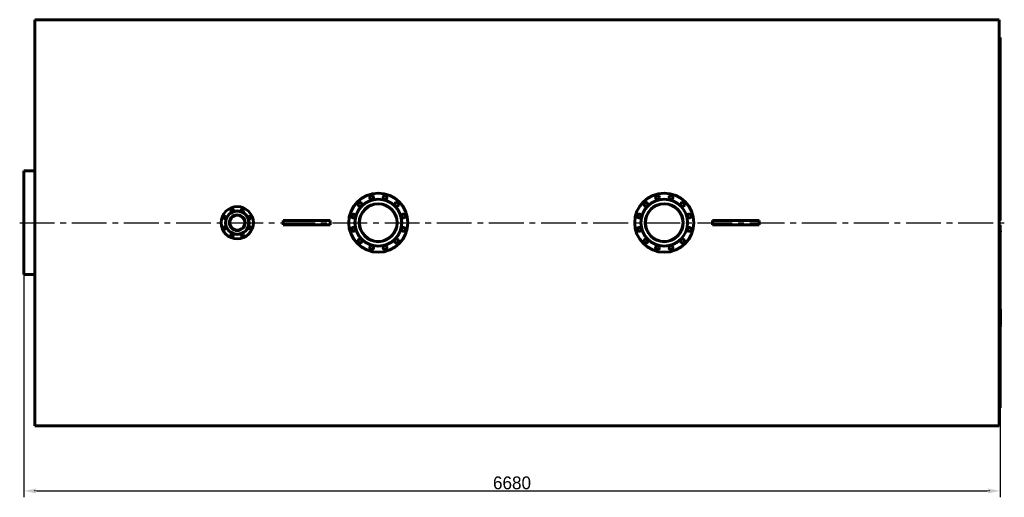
# Model space of a CAD drawing. Header units: millimetres. Extents: x 0 to 6046, y -168 to 841.
# Tile 6 of 6: x 5507 to 6046, y -150 to 111. Entities that reach past the tile are written whole.
import ezdxf

# ---------------------------------------------------------------- set-up
doc = ezdxf.new("R2010")
doc.units = ezdxf.units.MM
doc.linetypes.add('CENTER2_perea_scale0.999020', pattern=[28.547009, 19.031339, -3.17189, 3.17189, -3.17189])
doc.styles.add('TextStyle_1', font='T-FLEX Type A.TTF', dxfattribs={"height": 7})
doc.dimstyles.new('DIM_ST_1', dxfattribs={"dimtxt": 7, "dimasz": 7, "dimexe": 3.5, "dimexo": 0, "dimgap": 0.875, "dimtad": 1, "dimlfac": 12.5, "dimrnd": 0.01, "dimdsep": 46, "dimtxsty": 'TextStyle_1', "dimblk": 'Arrow_3_C7_Status', "dimcen": 0.09, "dimclrd": 7, "dimclre": 7, "dimclrt": 7, "dimazin": 0, "dimtfac": 1, "dimtdec": 0, "dimtmove": 0, "dimatfit": 0, "dimldrblk": 'NONE', "dimfxl": 1, "dimtvp": 1, "dimtolj": 1, "dimarcsym": 0})

# ---------------------------------------------------------------- blocks, each defined once
blk = doc.blocks.new('Arrow_3_C7_Status')
at = {"color": 7, "linetype": 'Continuous', "lineweight": 0}
blk.add_line((-1, 0), (-0.8, 0), dxfattribs=at)
at = {"color": 7}
blk.add_solid([(-1, -0.2), (0, 0), (-0.8, 0), (-1, 0.2)], dxfattribs=at)
blk = doc.blocks.new('*D14')
at = {"color": 7, "lineweight": -2}
for p, q in [((-267.37, 0), (-267.37, -150.38)), ((267.03, -101.32), (267.03, -150.38)), ((-260.37, -146.88), (260.03, -146.88))]:
    blk.add_line(p, q, dxfattribs=at)
at = {"layer": 'Defpoints', "color": 0}
for p in [(-267.37, 0), (267.03, -101.32), (267.03, -146.88)]:
    blk.add_point(p, dxfattribs=at)
at = {"color": 7, "lineweight": -2, "xscale": 7, "yscale": 7, "zscale": 7}
for p, rotation in [((-267.37, -146.88), 180), ((267.03, -146.88), 360)]:
    blk.add_blockref('Arrow_3_C7_Status', p, dxfattribs=dict(at, rotation=rotation))
at = {"color": 7, "insert": (-0.17, -142.51), "char_height": 7, "attachment_point": 5, "style": 'TextStyle_1'}
blk.add_mtext('\\A1;6680{\\H0.5x;\\S^ ;}', dxfattribs=at)
blk = doc.blocks.new('_None')
blk = doc.blocks.new('Проекция_16')
at = {"color": 7, "linetype": 'Continuous', "lineweight": 60}
for p, q in [((-261.4488, 111.16), (248.472, 111.16)), ((-261.4488, -111.16), (-261.4488, 111.16)), ((266.632, 111.16), (248.472, 111.16)), ((266.632, 111.16), (266.632, -111.16)), ((267.032, 101.32), (266.632, 101.32)), ((267.032, 1.688), (267.032, 101.32)), ((-261.4488, 28.4), (-267.368, 28.4)), ((-267.368, 28.39943), (-267.368, -1.62511)), ((-125.368, -1.2), (-125.368, 1.2)), ((-125.368, 1.2), (-125.13682, 1.2)), ((-122.83188, 1.2), (-125.13682, 1.2)), ((-116.048, 1.2), (-122.83188, 1.2)), ((-109.088, 1.2), (-116.048, 1.2)), ((-102.30412, 1.2), (-109.088, 1.2)), ((-99.99918, 1.2), (-102.30412, 1.2)), ((-99.99918, 1.2), (-99.768, 1.2)), ((-99.768, 1.2), (-99.768, -1.2)), ((109.592, -1.2), (109.592, 1.2)), ((109.592, 1.2), (109.82318, 1.2)), ((112.12812, 1.2), (109.82318, 1.2)), ((118.912, 1.2), (112.12812, 1.2)), ((125.872, 1.2), (118.912, 1.2)), ((132.65588, 1.2), (125.872, 1.2)), ((134.96082, 1.2), (132.65588, 1.2)), ((134.96082, 1.2), (135.192, 1.2)), ((135.192, 1.2), (135.192, -1.2)), ((267.032, 1.2), (266.632, 1.2)), ((267.032, 1.688), (267.032, 1.2)), ((-267.368, -1.62824), (-267.368, -1.62511)), ((-267.368, -1.62824), (-267.368, -28.39949)), ((-125.13682, -1.2), (-125.368, -1.2)), ((-122.83188, -1.2), (-125.13682, -1.2)), ((-116.048, -1.2), (-122.83188, -1.2)), ((-109.088, -1.2), (-116.048, -1.2)), ((-102.30412, -1.2), (-109.088, -1.2)), ((-99.99918, -1.2), (-102.30412, -1.2)), ((-99.768, -1.2), (-99.99918, -1.2)), ((109.82318, -1.2), (109.592, -1.2)), ((112.12812, -1.2), (109.82318, -1.2)), ((118.912, -1.2), (112.12812, -1.2)), ((125.872, -1.2), (118.912, -1.2)), ((132.65588, -1.2), (125.872, -1.2)), ((134.96082, -1.2), (132.65588, -1.2)), ((135.192, -1.2), (134.96082, -1.2)), ((266.632, -1.2), (267.032, -1.2)), ((267.032, -1.2), (267.032, -1.688)), ((267.032, -1.688), (267.032, -101.32)), ((267.368, -4.38429), (267.032, -4.38429)), ((267.368, -4.39999), (267.032, -4.39999)), ((267.368, -4.95131), (267.032, -4.95131)), ((267.368, -4.95132), (267.032, -4.95132)), ((267.368, -4.95418), (267.032, -4.95418)), ((267.368, -4.96784), (267.032, -4.96784)), ((267.368, -4.39909), (267.368, -4.38429)), ((267.368, -4.95131), (267.368, -4.39999)), ((267.368, -4.95132), (267.368, -4.95131)), ((267.368, -4.95418), (267.368, -4.95236)), ((267.368, -4.96784), (267.368, -4.95418)), ((-267.368, -28.4), (-261.4488, -28.4)), ((267.368, -47.30001), (267.032, -47.30001)), ((267.368, -48.30822), (267.368, -47.30001)), ((267.368, -48.79669), (267.368, -48.30822)), ((267.368, -48.79669), (267.032, -48.79669)), ((267.368, -48.79762), (267.032, -48.79762)), ((267.368, -48.81421), (267.032, -48.81421)), ((267.368, -49.00207), (267.032, -49.00207)), ((267.368, -49.75964), (267.032, -49.75964)), ((267.368, -49.91602), (267.032, -49.91602)), ((267.368, -49.97848), (267.032, -49.97848)), ((267.368, -50.65165), (267.032, -50.65165)), ((267.368, -52.36615), (267.032, -52.36615)), ((267.368, -48.79762), (267.368, -48.79749)), ((267.368, -48.81421), (267.368, -48.79762)), ((267.368, -49.75964), (267.368, -49.00207)), ((267.368, -49.91602), (267.368, -49.75964)), ((267.368, -49.97773), (267.368, -49.91619)), ((267.368, -50.01141), (267.368, -49.97845)), ((267.368, -50.45961), (267.368, -50.01141)), ((267.368, -50.51012), (267.368, -50.45961)), ((267.368, -50.65025), (267.368, -50.51012)), ((267.368, -50.68367), (267.368, -50.65165)), ((267.368, -51.13432), (267.368, -50.68367)), ((267.368, -51.18374), (267.368, -51.13432)), ((267.368, -51.33036), (267.368, -51.18374)), ((267.368, -51.39619), (267.368, -51.3314)), ((267.368, -52.01623), (267.368, -51.39619)), ((267.368, -52.36521), (267.368, -52.01623)), ((267.368, -53.1246), (267.368, -52.36615)), ((267.368, -53.12383), (267.368, -53.12086)), ((267.368, -54.13146), (267.368, -53.1246)), ((267.368, -54.13146), (267.032, -54.13146)), ((267.368, -54.41208), (267.032, -54.41208)), ((267.368, -55.46105), (267.032, -55.46105)), ((267.368, -55.46105), (267.032, -55.46105)), ((267.368, -55.7093), (267.032, -55.7093)), ((267.368, -56.49941), (267.032, -56.49941)), ((267.368, -56.89999), (267.032, -56.89999)), ((267.368, -54.41208), (267.368, -54.13146)), ((267.368, -55.46105), (267.368, -54.41208)), ((267.368, -55.46105), (267.368, -55.46105)), ((267.368, -56.49941), (267.368, -55.7093)), ((267.368, -56.89999), (267.368, -56.49941)), ((266.632, -101.32), (267.032, -101.32)), ((-261.4488, -111.16), (266.632, -111.16))]:
    blk.add_line(p, q, dxfattribs=at)
at = {"color": 7, "linetype": 'CENTER2_perea_scale0.999020', "lineweight": 25}
blk.add_line((-269.70133, 0), (269.36533, 0), dxfattribs=at)
at = {"color": 7, "lineweight": 60, "flags": 128}
blk.add_lwpolyline([(267.368, -51.33141), (267.21597, -51.33141), (267.032, -51.33141)], dxfattribs=at)
at = {"color": 7, "linetype": 'Continuous', "lineweight": 60}
for centre, radius in [((-73.368, 0), 16.2), ((83.192, 0), 16.2), ((-73.368, 0), 12.8), ((-83.40892, 10.04092), 1.04), ((-77.04323, 13.71615), 1.04), ((-69.69277, 13.71615), 1.04), ((-63.32708, 10.04092), 1.04), ((83.192, 0), 12.8), ((73.15108, 10.04092), 1.04), ((79.51677, 13.71615), 1.04), ((86.86723, 13.71615), 1.04), ((93.23292, 10.04092), 1.04), ((-150.568, 0), 8.8), ((-150.568, 0), 6.44), ((-150.568, 0), 6.32), ((-153.32332, 6.65193), 0.72), ((-147.81268, 6.65193), 0.72), ((-73.368, 0), 10.416), ((-73.368, 0), 10.28), ((83.192, 0), 10.416), ((83.192, 0), 10.28), ((-157.21993, 2.75532), 0.72), ((-150.568, 0), 4.284), ((-150.568, 0), 4.124), ((-143.91607, 2.75532), 0.72), ((-87.08415, 3.67523), 1.04), ((-59.65185, 3.67523), 1.04), ((69.47585, 3.67523), 1.04), ((96.90815, 3.67523), 1.04), ((-157.21993, -2.75532), 0.72), ((-143.91607, -2.75532), 0.72), ((-87.08415, -3.67523), 1.04), ((-59.65185, -3.67523), 1.04), ((69.47585, -3.67523), 1.04), ((96.90815, -3.67523), 1.04), ((-153.32332, -6.65193), 0.72), ((-147.81268, -6.65193), 0.72), ((-83.40892, -10.04092), 1.04), ((-63.32708, -10.04092), 1.04), ((73.15108, -10.04092), 1.04), ((93.23292, -10.04092), 1.04), ((-77.04323, -13.71615), 1.04), ((-69.69277, -13.71615), 1.04), ((79.51677, -13.71615), 1.04), ((86.86723, -13.71615), 1.04)]:
    blk.add_circle(centre, radius, dxfattribs=at)
dim = blk.add_linear_dim(base=(267.032, -146.88), p1=(-267.368, 0), p2=(267.032, -101.32), text='<>{\\H0.5x;\\S^ ;}', dimstyle='DIM_ST_1')
dim.commit()
dim.dimension.update_dxf_attribs({"geometry": '*D14', "text_midpoint": (-0.168, -146.88), "dimtype": 160})

msp = doc.modelspace()

# ---------------------------------------------------------------- block references
msp.add_blockref('Проекция_16', (5777.0932, 0))

doc.saveas('drawing.dxf')
